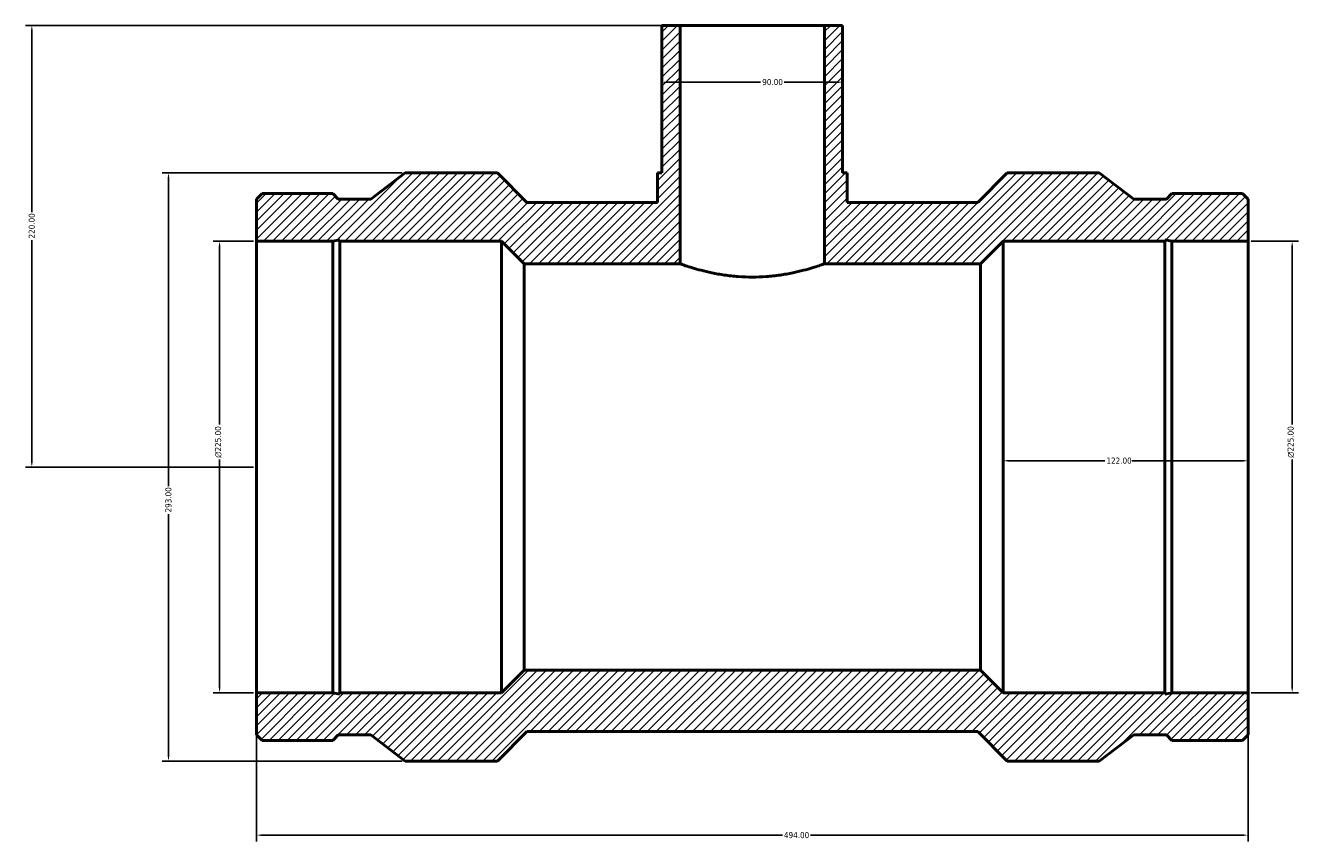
# Model space of a CAD drawing. Header units: millimetres. Extents: x -402 to 1605, y -275 to 1279.
# Tile 4 of 6: x -402 to 232, y 657 to 1063. Entities that reach past the tile are written whole.
import ezdxf

# ---------------------------------------------------------------- set-up
doc = ezdxf.new("R2010")
doc.units = ezdxf.units.MM
for name, color, linetype, lineweight in [('Dimension (ANSI)', 7, 'Continuous', 25), ('Hatch (ANSI)', 7, 'Continuous', 18), ('Visible (ANSI)', 7, 'Continuous', 50)]:
    doc.layers.add(name, color=color, linetype=linetype, lineweight=lineweight)
doc.styles.add('Note Text (ANSI)', font='tahoma.ttf')
doc.dimstyles.new('Default - mm (ANSI)', dxfattribs={"dimtxt": 3.048, "dimasz": 2.5, "dimexe": 3.175, "dimexo": 1.6002, "dimgap": 0.8, "dimtad": 0, "dimtoh": 1, "dimrnd": 1e-08, "dimzin": 4, "dimdsep": 46, "dimtxsty": 'Note Text (ANSI)', "dimcen": 0.09, "dimdle": 10, "dimclrd": 256, "dimclre": 256, "dimclrt": 230, "dimadec": 1, "dimazin": 1, "dimtfac": 1, "dimtofl": 0, "dimtmove": 0, "dimatfit": 3, "dimfxl": 1, "dimtolj": 1, "dimtzin": 4, "dimlwd": -1, "dimlwe": -1, "dimarcsym": 0})

# ---------------------------------------------------------------- blocks, each defined once
blk = doc.blocks.new('*D7')
at = {"layer": 'Defpoints', "color": 0, "transparency": 16777216}
for p in [(-399, 1063.25), (-76, 1063.25), (-287, 843.25)]:
    blk.add_point(p, dxfattribs=at)
at = {"layer": 'Dimension (ANSI)', "transparency": 16777216}
for p, q in [((-77.6, 1063.25), (-402.17, 1063.25)), ((-399, 1060.75), (-399, 970.21)), ((-399, 845.75), (-399, 956.29)), ((-288.6, 843.25), (-402.17, 843.25))]:
    blk.add_line(p, q, dxfattribs=at)
for points in [[(-399.42, 1060.75), (-398.58, 1060.75), (-399, 1063.25)], [(-399.42, 845.75), (-398.58, 845.75), (-399, 843.25)]]:
    blk.add_solid(points, dxfattribs=at)
at = {"layer": 'Dimension (ANSI)', "color": 230, "true_color": 0xff0080, "transparency": 16777216, "insert": (-400.59, 957.09), "char_height": 3.048, "attachment_point": 1, "rotation": 90, "style": 'Note Text (ANSI)'}
blk.add_mtext('\\A1;220.00', dxfattribs=at)
blk = doc.blocks.new('*D8')
at = {"layer": 'Defpoints', "color": 0, "transparency": 16777216}
for p in [(-305.44, 955.75), (-287, 955.75), (-287, 730.75)]:
    blk.add_point(p, dxfattribs=at)
at = {"layer": 'Dimension (ANSI)', "transparency": 16777216}
for p, q in [((-288.6, 955.75), (-308.61, 955.75)), ((-305.44, 953.25), (-305.44, 864.47)), ((-305.44, 733.25), (-305.44, 847.03)), ((-288.6, 730.75), (-308.61, 730.75))]:
    blk.add_line(p, q, dxfattribs=at)
for points in [[(-305.85, 953.25), (-305.02, 953.25), (-305.44, 955.75)], [(-305.85, 733.25), (-305.02, 733.25), (-305.44, 730.75)]]:
    blk.add_solid(points, dxfattribs=at)
at = {"layer": 'Dimension (ANSI)', "color": 230, "true_color": 0xff0080, "transparency": 16777216, "insert": (-307.73, 847.83), "char_height": 3.048, "attachment_point": 1, "rotation": 90, "style": 'Note Text (ANSI)'}
blk.add_mtext('\\A1;\\fAIGDT|b0|i0;\\H3.0480;\\ln\\fTahoma|b0|i0;\\H3.0480;225.00', dxfattribs=at)
blk = doc.blocks.new('*D9')
at = {"layer": 'Defpoints', "color": 0, "transparency": 16777216}
for p in [(-212.9, 989.75), (-330.9, 696.75), (-212.9, 696.75)]:
    blk.add_point(p, dxfattribs=at)
at = {"layer": 'Dimension (ANSI)', "transparency": 16777216}
for p, q in [((-214.5, 989.75), (-334.07, 989.75)), ((-330.9, 987.25), (-330.9, 833.71)), ((-330.9, 699.25), (-330.9, 819.79)), ((-214.5, 696.75), (-334.07, 696.75))]:
    blk.add_line(p, q, dxfattribs=at)
for points in [[(-331.32, 987.25), (-330.48, 987.25), (-330.9, 989.75)], [(-331.32, 699.25), (-330.48, 699.25), (-330.9, 696.75)]]:
    blk.add_solid(points, dxfattribs=at)
at = {"layer": 'Dimension (ANSI)', "color": 230, "true_color": 0xff0080, "transparency": 16777216, "insert": (-332.49, 820.59), "char_height": 3.048, "attachment_point": 1, "rotation": 90, "style": 'Note Text (ANSI)'}
blk.add_mtext('\\A1;293.00', dxfattribs=at)
blk = doc.blocks.new('*D10')
at = {"layer": 'Defpoints', "color": 0, "transparency": 16777216}
for p in [(-85, 1035), (5, 1035), (5, 1035)]:
    blk.add_point(p, dxfattribs=at)
at = {"layer": 'Dimension (ANSI)', "transparency": 16777216}
for p, q in [((-82.5, 1035), (-35.86, 1035)), ((2.5, 1035), (-24.14, 1035))]:
    blk.add_line(p, q, dxfattribs=at)
for points in [[(-82.5, 1035.42), (-82.5, 1034.59), (-85, 1035)], [(2.5, 1035.42), (2.5, 1034.59), (5, 1035)]]:
    blk.add_solid(points, dxfattribs=at)
at = {"layer": 'Dimension (ANSI)', "color": 230, "true_color": 0xff0080, "transparency": 16777216, "insert": (-35.06, 1036.59), "char_height": 3.048, "attachment_point": 1, "style": 'Note Text (ANSI)'}
blk.add_mtext('\\A1;90.00', dxfattribs=at)
blk = doc.blocks.new('*D11')
at = {"layer": 'Defpoints', "color": 0, "transparency": 16777216}
for p in [(207, 955.75), (229, 955.75), (207, 730.75)]:
    blk.add_point(p, dxfattribs=at)
at = {"layer": 'Dimension (ANSI)', "transparency": 16777216}
for p, q in [((208.6, 955.75), (232.18, 955.75)), ((229, 953.25), (229, 864.47)), ((229, 733.25), (229, 847.03)), ((208.6, 730.75), (232.18, 730.75))]:
    blk.add_line(p, q, dxfattribs=at)
for points in [[(228.58, 953.25), (229.42, 953.25), (229, 955.75)], [(228.58, 733.25), (229.42, 733.25), (229, 730.75)]]:
    blk.add_solid(points, dxfattribs=at)
at = {"layer": 'Dimension (ANSI)', "color": 230, "true_color": 0xff0080, "transparency": 16777216, "insert": (226.71, 847.83), "char_height": 3.048, "attachment_point": 1, "rotation": 90, "style": 'Note Text (ANSI)'}
blk.add_mtext('\\A1;\\fAIGDT|b0|i0;\\H3.0480;\\ln\\fTahoma|b0|i0;\\H3.0480;225.00', dxfattribs=at)
blk = doc.blocks.new('*D12')
at = {"layer": 'Defpoints', "color": 0, "transparency": 16777216}
for p in [(85, 846.36), (85, 843.25), (207, 843.25)]:
    blk.add_point(p, dxfattribs=at)
at = {"layer": 'Dimension (ANSI)', "transparency": 16777216}
for p, q in [((87.5, 846.36), (135.66, 846.36)), ((204.5, 846.36), (149.34, 846.36))]:
    blk.add_line(p, q, dxfattribs=at)
for points in [[(87.5, 846.78), (87.5, 845.95), (85, 846.36)], [(204.5, 846.78), (204.5, 845.95), (207, 846.36)]]:
    blk.add_solid(points, dxfattribs=at)
at = {"layer": 'Dimension (ANSI)', "color": 230, "true_color": 0xff0080, "transparency": 16777216, "insert": (136.46, 847.95), "char_height": 3.048, "attachment_point": 1, "style": 'Note Text (ANSI)'}
blk.add_mtext('\\A1;122.00', dxfattribs=at)
blk = doc.blocks.new('*D13')
at = {"layer": 'Defpoints', "color": 0, "transparency": 16777216}
for p in [(-287, 730.75), (207, 730.75), (207, 659.81)]:
    blk.add_point(p, dxfattribs=at)
at = {"layer": 'Dimension (ANSI)', "transparency": 16777216}
for p, q in [((-287, 729.15), (-287, 656.64)), ((207, 729.15), (207, 656.64)), ((-284.5, 659.81), (-25.03, 659.81)), ((204.5, 659.81), (-10.97, 659.81))]:
    blk.add_line(p, q, dxfattribs=at)
for points in [[(-284.5, 660.23), (-284.5, 659.4), (-287, 659.81)], [(204.5, 660.23), (204.5, 659.4), (207, 659.81)]]:
    blk.add_solid(points, dxfattribs=at)
at = {"layer": 'Dimension (ANSI)', "color": 230, "true_color": 0xff0080, "transparency": 16777216, "insert": (-24.23, 661.4), "char_height": 3.048, "attachment_point": 1, "style": 'Note Text (ANSI)'}
blk.add_mtext('\\A1;494.00', dxfattribs=at)

msp = doc.modelspace()

# ---------------------------------------------------------------- hatches: boundary and pattern name
at = {"layer": 'Hatch (ANSI)'}
h = msp.add_hatch(dxfattribs=at)
h.set_pattern_fill('ANSI31', color=256, scale=25.4, angle=180, style=0)
h.set_pattern_definition([(225, (0, 0), (2.245064, -2.245064), [])])
h.paths.add_polyline_path([(-76, 944.5), (-76, 1063.25), (-85, 1063.25), (-85, 989.75), (-87.25, 989.75), (-87.25, 975.1), (-152.385, 975.1), (-167.035, 989.75), (-212.9, 989.75), (-230.067, 976.77), (-246.333, 976.77), (-249.058, 979.495), (-284.275, 979.495), (-287, 976.77), (-287, 955.75), (-249.058, 955.75), (-245.532, 956.499), (-245.532, 955.75), (-165, 955.75), (-153.75, 944.5)])
h.paths.add_polyline_path([(207, 709.73), (207, 730.75), (169.058, 730.75), (165.532, 730.001), (165.532, 730.75), (85, 730.75), (73.75, 742), (-153.75, 742), (-165, 730.75), (-245.532, 730.75), (-245.532, 730.001), (-249.058, 730.75), (-287, 730.75), (-287, 709.73), (-284.275, 707.005), (-249.058, 707.005), (-246.333, 709.73), (-230.067, 709.73), (-212.9, 696.75), (-167.035, 696.75), (-152.385, 711.4), (72.385, 711.4), (87.035, 696.75), (132.9, 696.75), (150.067, 709.73), (166.333, 709.73), (169.058, 707.005), (204.275, 707.005)])
h.paths.add_polyline_path([(207, 955.75), (207, 976.77), (204.275, 979.495), (169.058, 979.495), (166.333, 976.77), (150.067, 976.77), (132.9, 989.75), (87.035, 989.75), (72.385, 975.1), (7.25, 975.1), (7.25, 989.75), (5, 989.75), (5, 1063.25), (-4, 1063.25), (-4, 944.5), (73.75, 944.5), (85, 955.75), (165.532, 955.75), (165.532, 956.499), (169.058, 955.75)])

# ---------------------------------------------------------------- linework, layer by layer
at = {"layer": 'Visible (ANSI)'}
for p, q in [((-76, 1063.25), (-85, 1063.25)), ((-85, 1063.25), (-85, 989.75)), ((-76, 944.5), (-76, 1063.25)), ((-76, 1063.25), (-4, 1063.25)), ((5, 1063.25), (-4, 1063.25)), ((-4, 1063.25), (-4, 944.5)), ((5, 989.75), (5, 1063.25)), ((-212.9, 989.75), (-230.067, 976.77)), ((-167.035, 989.75), (-212.9, 989.75)), ((-152.385, 975.1), (-167.035, 989.75)), ((-85, 989.75), (-87.25, 989.75)), ((-87.25, 989.75), (-87.25, 975.1)), ((7.25, 989.75), (5, 989.75)), ((7.25, 975.1), (7.25, 989.75)), ((87.035, 989.75), (72.385, 975.1)), ((132.9, 989.75), (87.035, 989.75)), ((150.067, 976.77), (132.9, 989.75)), ((-284.275, 979.495), (-287, 976.77)), ((-249.058, 979.495), (-284.275, 979.495)), ((-246.333, 976.77), (-249.058, 979.495)), ((169.058, 979.495), (166.333, 976.77)), ((204.275, 979.495), (169.058, 979.495)), ((207, 976.77), (204.275, 979.495)), ((-287, 976.77), (-287, 955.75)), ((-230.067, 976.77), (-246.333, 976.77)), ((-87.25, 975.1), (-152.385, 975.1)), ((72.385, 975.1), (7.25, 975.1)), ((166.333, 976.77), (150.067, 976.77)), ((207, 955.75), (207, 976.77)), ((-287, 955.75), (-249.058, 955.75)), ((-287, 955.75), (-287, 730.75)), ((-249.058, 955.75), (-245.532, 956.499)), ((-249.058, 955.75), (-249.058, 730.75)), ((-245.532, 956.499), (-245.532, 955.75)), ((-245.532, 955.75), (-165, 955.75)), ((-245.532, 955.75), (-245.532, 730.75)), ((-165, 955.75), (-153.75, 944.5)), ((-165, 955.75), (-165, 730.75)), ((73.75, 944.5), (85, 955.75)), ((85, 955.75), (165.532, 955.75)), ((85, 955.75), (85, 730.75)), ((165.532, 955.75), (165.532, 956.499)), ((165.532, 956.499), (169.058, 955.75)), ((165.532, 955.75), (165.532, 730.75)), ((169.058, 955.75), (207, 955.75)), ((169.058, 955.75), (169.058, 730.75)), ((207, 955.75), (207, 730.75)), ((-153.75, 944.5), (-76, 944.5)), ((-153.75, 944.5), (-153.75, 742)), ((-4, 944.5), (73.75, 944.5)), ((73.75, 944.5), (73.75, 742)), ((-153.75, 742), (-165, 730.75)), ((73.75, 742), (-153.75, 742)), ((85, 730.75), (73.75, 742)), ((-249.058, 730.75), (-287, 730.75)), ((-287, 730.75), (-287, 709.73)), ((-245.532, 730.001), (-249.058, 730.75)), ((-165, 730.75), (-245.532, 730.75)), ((-245.532, 730.75), (-245.532, 730.001)), ((165.532, 730.75), (85, 730.75)), ((169.058, 730.75), (165.532, 730.001)), ((165.532, 730.001), (165.532, 730.75)), ((207, 730.75), (169.058, 730.75)), ((207, 709.73), (207, 730.75)), ((-167.035, 696.75), (-152.385, 711.4)), ((-152.385, 711.4), (72.385, 711.4)), ((72.385, 711.4), (87.035, 696.75)), ((-287, 709.73), (-284.275, 707.005)), ((-284.275, 707.005), (-249.058, 707.005)), ((-249.058, 707.005), (-246.333, 709.73)), ((-246.333, 709.73), (-230.067, 709.73)), ((-230.067, 709.73), (-212.9, 696.75)), ((132.9, 696.75), (150.067, 709.73)), ((150.067, 709.73), (166.333, 709.73)), ((166.333, 709.73), (169.058, 707.005)), ((169.058, 707.005), (204.275, 707.005)), ((204.275, 707.005), (207, 709.73)), ((-212.9, 696.75), (-167.035, 696.75)), ((87.035, 696.75), (132.9, 696.75))]:
    msp.add_line(p, q, dxfattribs=at)
msp.add_open_spline([(-4, 944.5), (-4, 944.5), (-4.22, 944.421), (-5.141, 944.099), (-5.842, 943.856), (-7.685, 943.245), (-8.829, 942.877), (-11.466, 942.084), (-12.958, 941.66), (-16.132, 940.835), (-17.925, 940.406), (-21.837, 939.592), (-23.954, 939.21), (-28.382, 938.569), (-30.696, 938.312), (-35.364, 937.969), (-37.717, 937.884), (-42.283, 937.884), (-44.636, 937.969), (-49.304, 938.312), (-51.618, 938.569), (-56.046, 939.21), (-58.163, 939.592), (-62.075, 940.406), (-63.868, 940.835), (-67.042, 941.66), (-68.534, 942.084), (-71.171, 942.877), (-72.315, 943.245), (-74.158, 943.856), (-74.859, 944.099), (-75.78, 944.421), (-76, 944.5), (-76, 944.5)], degree=3, knots=[5.4765433, 5.4765433, 5.4765433, 5.4765433, 6.1609023, 6.1609023, 6.8452614, 6.8452614, 7.5296205, 7.5296205, 8.2139796, 8.2139796, 8.8987564, 8.8987564, 9.5835331, 9.5835331, 10.2683098, 10.2683098, 10.9530865, 10.9530865, 11.6378632, 11.6378632, 12.3226399, 12.3226399, 13.0074166, 13.0074166, 13.6921934, 13.6921934, 14.3765525, 14.3765525, 15.0609116, 15.0609116, 15.7452707, 15.7452707, 16.4296298, 16.4296298, 16.4296298, 16.4296298], dxfattribs=at)

# ---------------------------------------------------------------- dimensions: what is measured, and where the dimension line sits
at = {"layer": 'Dimension (ANSI)'}
for base, p1, p2, angle, override, picture, middle in [((-399, 1063.25), (-287, 843.25), (-76, 1063.25), 90, {"dimtoh": 0, "dimdec": 2, "dimtp": 0, "dimtm": 0, "dimtdec": 2, "dimatfit": 1}, '*D7', (-399, 963.25)), ((5, 1035.003), (-85, 1035.003), (5, 1035.003), 180, {"dimtoh": 0, "dimdec": 2, "dimse1": 1, "dimse2": 1, "dimtp": 0, "dimtm": 0, "dimtdec": 2, "dimatfit": 1}, '*D10', (-30, 1035.003)), ((-330.9, 696.75), (-212.9, 989.75), (-212.9, 696.75), 90, {"dimtoh": 0, "dimdec": 2, "dimtp": 0, "dimtm": 0, "dimtdec": 2, "dimatfit": 1}, '*D9', (-330.9, 826.75))]:
    dim = msp.add_linear_dim(base=base, p1=p1, p2=p2, angle=angle, dimstyle='Default - mm (ANSI)', override=override, dxfattribs=at)
    dim.commit()
    dim.dimension.update_dxf_attribs({"geometry": picture, "text_midpoint": middle, "dimtype": 160})
for base, p1, p2, picture, middle in [((-305.436, 955.75), (-287, 730.75), (-287, 955.75), '*D8', (-305.436, 855.75)), ((229, 955.75), (207, 730.75), (207, 955.75), '*D11', (229, 855.75))]:
    dim = msp.add_linear_dim(base=base, p1=p1, p2=p2, angle=90, text='\\fAIGDT|b0|i0;\\H3.0480;\\ln\\fTahoma|b0|i0;\\H3.0480;<>', dimstyle='Default - mm (ANSI)', override={"dimtoh": 0, "dimdec": 2, "dimtp": 0, "dimtm": 0, "dimtdec": 2, "dimatfit": 1}, dxfattribs=at)
    dim.commit()
    dim.dimension.update_dxf_attribs({"geometry": picture, "text_midpoint": middle, "dimtype": 160})
for base, p1, p2, override, picture, middle in [((85, 846.363), (207, 843.25), (85, 843.25), {"dimtoh": 0, "dimdec": 2, "dimse1": 1, "dimse2": 1, "dimtp": 0, "dimtm": 0, "dimtdec": 2, "dimatfit": 1}, '*D12', (142.5, 846.363)), ((207, 659.814), (-287, 730.75), (207, 730.75), {"dimtoh": 0, "dimdec": 2, "dimtp": 0, "dimtm": 0, "dimtdec": 2, "dimatfit": 1}, '*D13', (-18, 659.814))]:
    dim = msp.add_linear_dim(base=base, p1=p1, p2=p2, dimstyle='Default - mm (ANSI)', override=override, dxfattribs=at)
    dim.commit()
    dim.dimension.update_dxf_attribs({"geometry": picture, "text_midpoint": middle, "dimtype": 160})

doc.saveas('drawing.dxf')
